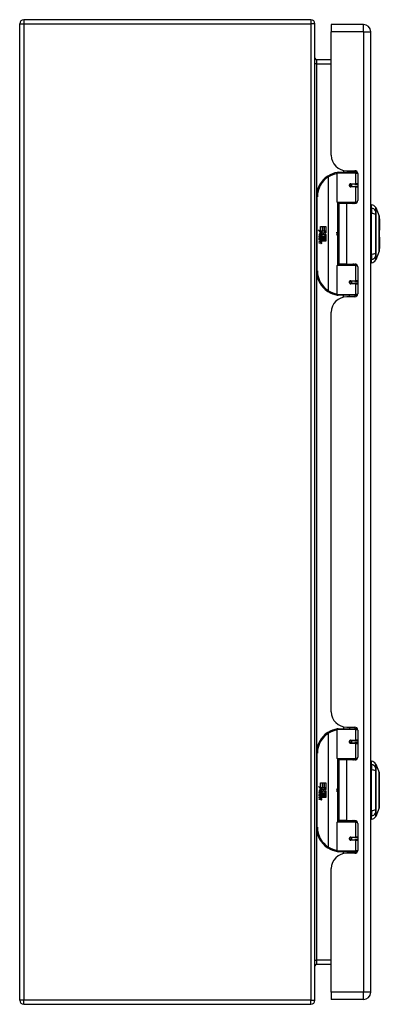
# Model space of a CAD drawing. Header units: inches. Extents: x 0 to 107, y -11 to 69.
# Tile 3 of 10: x 32.17 to 39.48, y 28.58 to 48.58. Entities that reach past the tile are written whole.
import ezdxf

# ---------------------------------------------------------------- set-up
doc = ezdxf.new("R2010")
doc.units = ezdxf.units.IN
doc.header["$MEASUREMENT"] = 0
doc.layers.add('Visible Edges(ANSI)', color=7, linetype='Continuous', lineweight=25)
doc.layers.add('Visible Tangent Edges(ANSI)', color=7, linetype='Continuous', lineweight=25)

msp = doc.modelspace()

# ---------------------------------------------------------------- linework, layer by layer
at = {"layer": 'Visible Edges(ANSI)'}
for p, q in [((32.166, 28.66), (32.166, 48.492)), ((38.082, 48.576), (32.25, 48.576)), ((38.166, 28.66), (38.166, 48.492)), ((38.5, 48.478), (38.5, 48.332)), ((39.154, 48.478), (38.5, 48.478)), ((38.5, 45.821), (38.5, 48.332)), ((39.3, 28.821), (39.3, 48.332)), ((38.5, 47.763), (38.197, 47.763)), ((38.621, 44.873), (38.621, 45.458)), ((38.64, 45.478), (38.97, 45.478)), ((38.745, 45.516), (38.745, 45.478)), ((38.812, 45.509), (38.978, 45.509)), ((38.871, 45.509), (38.871, 45.478)), ((39.028, 45.478), (38.97, 45.478)), ((39.028, 45.478), (39.03, 45.478)), ((39.037, 45.45), (39.037, 44.902)), ((38.887, 45.233), (38.888, 45.231)), ((38.893, 45.232), (38.888, 45.232)), ((38.98, 45.234), (38.893, 45.234)), ((38.895, 45.231), (38.895, 45.233)), ((38.98, 45.234), (39.037, 45.234)), ((38.893, 45.19), (38.98, 45.19)), ((38.896, 45.192), (38.896, 45.19)), ((39.037, 45.19), (38.98, 45.19)), ((38.196, 44.978), (38.196, 43.478)), ((38.974, 44.858), (38.636, 44.858)), ((38.808, 44.843), (38.655, 44.843)), ((38.655, 44.843), (38.655, 43.612)), ((38.713, 44.858), (38.713, 44.843)), ((38.978, 44.843), (38.808, 44.843)), ((38.904, 44.858), (38.904, 44.843)), ((38.974, 44.858), (39.017, 44.858)), ((39.316, 44.75), (39.316, 44.818)), ((39.312, 44.627), (39.3, 44.627)), ((39.316, 44.75), (39.316, 44.639)), ((39.316, 43.816), (39.316, 44.639)), ((39.403, 44.759), (39.47, 44.585)), ((39.476, 44.529), (39.476, 44.299)), ((38.236, 44.306), (38.283, 44.281)), ((38.282, 44.262), (38.236, 44.306)), ((38.268, 44.26), (38.282, 44.262)), ((38.312, 44.228), (38.268, 44.26)), ((38.274, 44.181), (38.274, 44.218)), ((38.283, 44.378), (38.316, 44.378)), ((38.283, 44.281), (38.283, 44.378)), ((38.283, 44.216), (38.283, 44.192)), ((38.287, 44.279), (38.316, 44.264)), ((38.316, 44.279), (38.287, 44.279)), ((38.3, 44.221), (38.312, 44.228)), ((38.316, 44.264), (38.306, 44.262)), ((38.306, 44.262), (38.334, 44.242)), ((38.338, 44.212), (38.308, 44.191)), ((38.316, 44.378), (38.316, 44.279)), ((38.32, 44.378), (38.352, 44.378)), ((38.32, 44.279), (38.32, 44.378)), ((38.352, 44.279), (38.32, 44.279)), ((38.334, 44.242), (38.388, 44.279)), ((38.387, 44.175), (38.338, 44.212)), ((38.352, 44.378), (38.352, 44.279)), ((38.356, 44.279), (38.356, 44.378)), ((38.356, 44.378), (38.388, 44.378)), ((38.388, 44.279), (38.356, 44.279)), ((38.388, 44.244), (38.362, 44.226)), ((38.362, 44.226), (38.388, 44.212)), ((38.388, 44.378), (38.388, 44.244)), ((38.388, 44.212), (38.388, 44.145)), ((39.3, 44.328), (39.312, 44.328)), ((38.25, 44.182), (38.278, 44.158)), ((38.25, 44.166), (38.25, 44.182)), ((38.27, 44.153), (38.25, 44.166)), ((38.25, 44.143), (38.27, 44.15)), ((38.25, 44.127), (38.25, 44.143)), ((38.278, 44.14), (38.25, 44.127)), ((38.25, 44.12), (38.305, 44.11)), ((38.25, 44.106), (38.25, 44.12)), ((38.273, 44.103), (38.25, 44.106)), ((38.25, 44.086), (38.285, 44.08)), ((38.25, 44.073), (38.25, 44.086)), ((38.273, 44.069), (38.25, 44.073)), ((38.25, 44.052), (38.285, 44.046)), ((38.25, 44.039), (38.25, 44.052)), ((38.284, 44.032), (38.25, 44.039)), ((38.262, 44.188), (38.253, 44.188)), ((38.27, 44.15), (38.27, 44.153)), ((38.278, 44.158), (38.305, 44.172)), ((38.305, 44.116), (38.278, 44.14)), ((38.305, 44.155), (38.286, 44.148)), ((38.286, 44.148), (38.286, 44.145)), ((38.286, 44.145), (38.305, 44.132)), ((38.29, 44.145), (38.308, 44.153)), ((38.388, 44.145), (38.29, 44.145)), ((38.295, 44.1), (38.295, 44.097)), ((38.305, 44.099), (38.295, 44.1)), ((38.297, 44.141), (38.388, 44.141)), ((38.308, 44.134), (38.297, 44.141)), ((38.301, 44.096), (38.308, 44.095)), ((38.305, 44.172), (38.305, 44.155)), ((38.305, 44.132), (38.305, 44.116)), ((38.305, 44.11), (38.305, 44.099)), ((38.308, 44.175), (38.387, 44.175)), ((38.308, 44.153), (38.308, 44.175)), ((38.308, 44.112), (38.308, 44.134)), ((38.388, 44.112), (38.308, 44.112)), ((38.308, 44.107), (38.388, 44.107)), ((38.308, 44.095), (38.308, 44.107)), ((38.388, 44.078), (38.309, 44.078)), ((38.388, 44.141), (38.388, 44.112)), ((38.388, 44.107), (38.388, 44.078)), ((39.312, 44.127), (39.3, 44.127)), ((39.476, 44.157), (39.476, 43.926)), ((39.312, 43.828), (39.3, 43.828)), ((39.316, 43.816), (39.316, 43.705)), ((39.47, 43.871), (39.403, 43.697)), ((38.808, 43.612), (38.655, 43.612)), ((38.713, 43.598), (38.713, 43.612)), ((38.808, 43.612), (38.978, 43.612)), ((38.904, 43.598), (38.904, 43.612)), ((39.316, 43.637), (39.316, 43.705)), ((38.621, 42.997), (38.621, 43.582)), ((38.636, 43.598), (38.974, 43.598)), ((39.017, 43.598), (38.974, 43.598)), ((39.037, 43.553), (39.037, 43.006)), ((38.887, 43.222), (38.888, 43.224)), ((38.888, 43.224), (38.893, 43.224)), ((38.98, 43.265), (38.893, 43.265)), ((38.893, 43.222), (38.98, 43.222)), ((38.895, 43.224), (38.895, 43.222)), ((38.896, 43.263), (38.896, 43.265)), ((38.98, 43.265), (39.037, 43.265)), ((39.037, 43.222), (38.98, 43.222)), ((38.97, 42.978), (38.64, 42.978)), ((38.745, 42.939), (38.745, 42.978)), ((38.978, 42.947), (38.812, 42.947)), ((38.871, 42.947), (38.871, 42.978)), ((38.97, 42.978), (39.028, 42.978)), ((39.03, 42.978), (39.028, 42.978)), ((38.5, 34.518), (38.5, 42.635)), ((38.745, 34.213), (38.745, 34.175)), ((38.812, 34.206), (38.978, 34.206)), ((38.871, 34.206), (38.871, 34.175)), ((38.621, 33.57), (38.621, 34.155)), ((38.64, 34.175), (38.97, 34.175)), ((39.028, 34.175), (38.97, 34.175)), ((39.028, 34.175), (39.03, 34.175)), ((39.037, 34.147), (39.037, 33.599)), ((38.887, 33.93), (38.888, 33.928)), ((38.893, 33.929), (38.888, 33.929)), ((38.98, 33.931), (38.893, 33.931)), ((38.893, 33.887), (38.98, 33.887)), ((38.895, 33.928), (38.895, 33.93)), ((38.896, 33.889), (38.896, 33.887)), ((38.98, 33.931), (39.037, 33.931)), ((39.037, 33.887), (38.98, 33.887)), ((38.196, 33.675), (38.196, 32.175)), ((38.974, 33.555), (38.636, 33.555)), ((38.808, 33.54), (38.655, 33.54)), ((38.655, 33.54), (38.655, 32.309)), ((38.713, 33.555), (38.713, 33.54)), ((38.978, 33.54), (38.808, 33.54)), ((38.904, 33.555), (38.904, 33.54)), ((38.974, 33.555), (39.017, 33.555)), ((39.316, 33.447), (39.316, 33.515)), ((39.316, 33.447), (39.316, 33.336)), ((39.403, 33.456), (39.47, 33.282)), ((39.312, 33.324), (39.3, 33.324)), ((39.316, 32.513), (39.316, 33.336)), ((38.236, 33.003), (38.283, 32.978)), ((38.282, 32.959), (38.236, 33.003)), ((38.283, 33.075), (38.316, 33.075)), ((38.283, 32.978), (38.283, 33.075)), ((38.316, 33.075), (38.316, 32.976)), ((38.32, 33.075), (38.352, 33.075)), ((38.32, 32.976), (38.32, 33.075)), ((38.352, 33.075), (38.352, 32.976)), ((38.356, 32.976), (38.356, 33.075)), ((38.356, 33.075), (38.388, 33.075)), ((38.388, 33.075), (38.388, 32.941)), ((39.3, 33.025), (39.312, 33.025)), ((38.25, 32.879), (38.278, 32.855)), ((38.25, 32.863), (38.25, 32.879)), ((38.27, 32.85), (38.25, 32.863)), ((38.25, 32.84), (38.27, 32.847)), ((38.25, 32.824), (38.25, 32.84)), ((38.278, 32.837), (38.25, 32.824)), ((38.25, 32.817), (38.305, 32.807)), ((38.25, 32.803), (38.25, 32.817)), ((38.273, 32.8), (38.25, 32.803)), ((38.262, 32.885), (38.253, 32.885)), ((38.268, 32.957), (38.282, 32.959)), ((38.312, 32.925), (38.268, 32.957)), ((38.27, 32.847), (38.27, 32.85)), ((38.274, 32.878), (38.274, 32.915)), ((38.278, 32.855), (38.305, 32.869)), ((38.305, 32.813), (38.278, 32.837)), ((38.283, 32.913), (38.283, 32.889)), ((38.305, 32.852), (38.286, 32.845)), ((38.286, 32.845), (38.286, 32.842)), ((38.286, 32.842), (38.305, 32.829)), ((38.287, 32.976), (38.316, 32.961)), ((38.316, 32.976), (38.287, 32.976)), ((38.29, 32.842), (38.308, 32.85)), ((38.388, 32.842), (38.29, 32.842)), ((38.297, 32.838), (38.388, 32.838)), ((38.308, 32.831), (38.297, 32.838)), ((38.3, 32.918), (38.312, 32.925)), ((38.305, 32.869), (38.305, 32.852)), ((38.305, 32.829), (38.305, 32.813)), ((38.305, 32.807), (38.305, 32.796)), ((38.316, 32.961), (38.306, 32.959)), ((38.306, 32.959), (38.334, 32.939)), ((38.338, 32.909), (38.308, 32.888)), ((38.308, 32.872), (38.387, 32.872)), ((38.308, 32.85), (38.308, 32.872)), ((38.308, 32.809), (38.308, 32.831)), ((38.388, 32.809), (38.308, 32.809)), ((38.308, 32.804), (38.388, 32.804)), ((38.308, 32.792), (38.308, 32.804)), ((38.352, 32.976), (38.32, 32.976)), ((38.334, 32.939), (38.388, 32.976)), ((38.387, 32.872), (38.338, 32.909)), ((38.388, 32.976), (38.356, 32.976)), ((38.388, 32.941), (38.362, 32.923)), ((38.362, 32.923), (38.388, 32.909)), ((38.388, 32.909), (38.388, 32.842)), ((38.388, 32.838), (38.388, 32.809)), ((38.388, 32.804), (38.388, 32.775)), ((39.312, 32.824), (39.3, 32.824)), ((38.25, 32.783), (38.285, 32.777)), ((38.25, 32.77), (38.25, 32.783)), ((38.273, 32.766), (38.25, 32.77)), ((38.25, 32.749), (38.285, 32.743)), ((38.25, 32.736), (38.25, 32.749)), ((38.284, 32.729), (38.25, 32.736)), ((38.295, 32.797), (38.295, 32.794)), ((38.305, 32.796), (38.295, 32.797)), ((38.301, 32.793), (38.308, 32.792)), ((38.388, 32.775), (38.309, 32.775)), ((39.312, 32.525), (39.3, 32.525)), ((39.316, 32.513), (39.316, 32.402)), ((39.316, 32.334), (39.316, 32.402)), ((39.47, 32.568), (39.403, 32.394)), ((38.621, 31.694), (38.621, 32.279)), ((38.636, 32.295), (38.974, 32.295)), ((38.808, 32.309), (38.655, 32.309)), ((38.713, 32.295), (38.713, 32.309)), ((38.808, 32.309), (38.978, 32.309)), ((38.904, 32.295), (38.904, 32.309)), ((39.017, 32.295), (38.974, 32.295)), ((39.037, 32.25), (39.037, 31.703)), ((38.887, 31.919), (38.888, 31.921)), ((38.888, 31.921), (38.893, 31.921)), ((38.98, 31.962), (38.893, 31.962)), ((38.893, 31.919), (38.98, 31.919)), ((38.895, 31.921), (38.895, 31.919)), ((38.896, 31.96), (38.896, 31.962)), ((38.98, 31.962), (39.037, 31.962)), ((39.037, 31.919), (38.98, 31.919)), ((38.97, 31.675), (38.64, 31.675)), ((38.745, 31.636), (38.745, 31.675)), ((38.978, 31.644), (38.812, 31.644)), ((38.871, 31.644), (38.871, 31.675)), ((38.97, 31.675), (39.028, 31.675)), ((39.03, 31.675), (39.028, 31.675)), ((38.5, 28.821), (38.5, 31.332)), ((38.197, 29.389), (38.5, 29.389)), ((38.5, 28.821), (38.5, 28.675)), ((39.154, 28.675), (38.5, 28.675)), ((32.25, 28.576), (38.082, 28.576))]:
    msp.add_line(p, q, dxfattribs=at)
at = {"layer": 'Visible Edges(ANSI)', "flags": 128}
for points in [[(38.628, 45.473), (38.627, 45.473), (38.627, 45.473), (38.627, 45.473), (38.627, 45.473), (38.626, 45.473), (38.626, 45.473), (38.626, 45.473), (38.626, 45.473), (38.625, 45.473), (38.625, 45.473), (38.625, 45.473), (38.625, 45.473), (38.624, 45.473), (38.624, 45.473), (38.624, 45.473), (38.624, 45.472), (38.623, 45.472), (38.623, 45.472), (38.623, 45.472), (38.623, 45.472), (38.622, 45.472), (38.622, 45.472), (38.622, 45.472), (38.622, 45.472)], [(38.893, 45.19), (38.89, 45.19), (38.887, 45.191), (38.885, 45.192), (38.882, 45.193), (38.88, 45.194), (38.878, 45.196), (38.876, 45.198), (38.874, 45.201), (38.873, 45.203), (38.872, 45.206), (38.871, 45.209), (38.871, 45.212), (38.871, 45.215), (38.872, 45.218), (38.873, 45.221), (38.874, 45.223), (38.876, 45.226), (38.878, 45.228), (38.88, 45.229), (38.882, 45.231), (38.885, 45.232), (38.887, 45.233), (38.89, 45.233), (38.893, 45.234)], [(38.94, 44.843), (38.943, 44.844), (38.946, 44.846), (38.949, 44.847), (38.952, 44.848), (38.955, 44.849), (38.958, 44.85), (38.961, 44.85), (38.964, 44.851), (38.967, 44.852), (38.97, 44.853), (38.973, 44.853), (38.976, 44.854), (38.98, 44.855), (38.983, 44.855), (38.986, 44.856), (38.989, 44.856), (38.992, 44.856), (38.995, 44.857), (38.998, 44.857), (39.001, 44.857), (39.004, 44.857), (39.008, 44.858), (39.011, 44.858), (39.014, 44.858)], [(39.471, 43.873), (39.471, 43.873), (39.471, 43.874), (39.471, 43.876), (39.471, 43.879), (39.471, 43.883), (39.471, 43.888), (39.471, 43.893), (39.471, 43.9), (39.471, 43.907), (39.471, 43.915), (39.471, 43.923), (39.471, 43.932), (39.471, 43.942), (39.471, 43.953), (39.471, 43.964), (39.471, 43.976), (39.471, 43.989), (39.471, 44.002), (39.471, 44.016), (39.471, 44.03), (39.471, 44.045), (39.471, 44.06), (39.471, 44.075), (39.471, 44.091), (39.471, 44.108), (39.471, 44.124), (39.471, 44.141), (39.471, 44.158), (39.471, 44.175), (39.471, 44.193), (39.471, 44.21), (39.471, 44.228), (39.471, 44.245), (39.471, 44.263), (39.471, 44.28), (39.471, 44.297), (39.471, 44.314), (39.471, 44.331), (39.471, 44.347), (39.471, 44.364), (39.471, 44.38), (39.471, 44.395), (39.471, 44.411), (39.471, 44.425), (39.471, 44.44), (39.471, 44.453), (39.471, 44.466), (39.471, 44.479), (39.471, 44.491), (39.471, 44.502), (39.471, 44.513), (39.471, 44.523), (39.471, 44.532), (39.471, 44.541), (39.471, 44.549), (39.471, 44.556), (39.471, 44.562), (39.471, 44.568), (39.471, 44.572), (39.471, 44.576), (39.471, 44.579), (39.471, 44.581), (39.471, 44.582), (39.471, 44.583)], [(39.014, 43.598), (39.011, 43.598), (39.008, 43.598), (39.004, 43.598), (39.001, 43.598), (38.998, 43.598), (38.995, 43.599), (38.992, 43.599), (38.989, 43.599), (38.986, 43.6), (38.983, 43.6), (38.98, 43.601), (38.976, 43.601), (38.973, 43.602), (38.97, 43.603), (38.967, 43.603), (38.964, 43.604), (38.961, 43.605), (38.958, 43.606), (38.955, 43.607), (38.952, 43.608), (38.949, 43.609), (38.946, 43.61), (38.943, 43.611), (38.94, 43.612)], [(38.893, 43.222), (38.89, 43.222), (38.887, 43.222), (38.885, 43.223), (38.882, 43.224), (38.88, 43.226), (38.878, 43.228), (38.876, 43.23), (38.874, 43.232), (38.873, 43.235), (38.872, 43.238), (38.871, 43.241), (38.871, 43.243), (38.871, 43.246), (38.872, 43.249), (38.873, 43.252), (38.874, 43.255), (38.876, 43.257), (38.878, 43.259), (38.88, 43.261), (38.882, 43.262), (38.885, 43.264), (38.887, 43.264), (38.89, 43.265), (38.893, 43.265)], [(38.622, 42.983), (38.622, 42.983), (38.622, 42.983), (38.622, 42.983), (38.623, 42.983), (38.623, 42.983), (38.623, 42.983), (38.623, 42.983), (38.624, 42.983), (38.624, 42.983), (38.624, 42.983), (38.624, 42.983), (38.625, 42.983), (38.625, 42.983), (38.625, 42.983), (38.625, 42.983), (38.626, 42.983), (38.626, 42.983), (38.626, 42.983), (38.626, 42.982), (38.627, 42.982), (38.627, 42.982), (38.627, 42.982), (38.627, 42.982), (38.628, 42.982)], [(38.628, 34.17), (38.627, 34.17), (38.627, 34.17), (38.627, 34.17), (38.627, 34.17), (38.626, 34.17), (38.626, 34.17), (38.626, 34.17), (38.626, 34.17), (38.625, 34.17), (38.625, 34.17), (38.625, 34.17), (38.625, 34.17), (38.624, 34.17), (38.624, 34.17), (38.624, 34.17), (38.624, 34.169), (38.623, 34.169), (38.623, 34.169), (38.623, 34.169), (38.623, 34.169), (38.622, 34.169), (38.622, 34.169), (38.622, 34.169), (38.622, 34.169)], [(38.893, 33.887), (38.89, 33.887), (38.887, 33.888), (38.885, 33.889), (38.882, 33.89), (38.88, 33.891), (38.878, 33.893), (38.876, 33.895), (38.874, 33.898), (38.873, 33.9), (38.872, 33.903), (38.871, 33.906), (38.871, 33.909), (38.871, 33.912), (38.872, 33.915), (38.873, 33.918), (38.874, 33.92), (38.876, 33.923), (38.878, 33.925), (38.88, 33.926), (38.882, 33.928), (38.885, 33.929), (38.887, 33.93), (38.89, 33.93), (38.893, 33.931)], [(38.94, 33.54), (38.943, 33.541), (38.946, 33.543), (38.949, 33.544), (38.952, 33.545), (38.955, 33.546), (38.958, 33.547), (38.961, 33.547), (38.964, 33.548), (38.967, 33.549), (38.97, 33.55), (38.973, 33.55), (38.976, 33.551), (38.98, 33.552), (38.983, 33.552), (38.986, 33.553), (38.989, 33.553), (38.992, 33.553), (38.995, 33.554), (38.998, 33.554), (39.001, 33.554), (39.004, 33.554), (39.008, 33.555), (39.011, 33.555), (39.014, 33.555)], [(39.471, 32.57), (39.471, 32.57), (39.471, 32.571), (39.471, 32.573), (39.471, 32.576), (39.471, 32.58), (39.471, 32.585), (39.471, 32.59), (39.471, 32.597), (39.471, 32.604), (39.471, 32.612), (39.471, 32.62), (39.471, 32.629), (39.471, 32.639), (39.471, 32.65), (39.471, 32.661), (39.471, 32.673), (39.471, 32.686), (39.471, 32.699), (39.471, 32.713), (39.471, 32.727), (39.471, 32.742), (39.471, 32.757), (39.471, 32.772), (39.471, 32.788), (39.471, 32.805), (39.471, 32.821), (39.471, 32.838), (39.471, 32.855), (39.471, 32.872), (39.471, 32.89), (39.471, 32.907), (39.471, 32.925), (39.471, 32.942), (39.471, 32.96), (39.471, 32.977), (39.471, 32.994), (39.471, 33.011), (39.471, 33.028), (39.471, 33.044), (39.471, 33.061), (39.471, 33.077), (39.471, 33.092), (39.471, 33.108), (39.471, 33.122), (39.471, 33.137), (39.471, 33.15), (39.471, 33.163), (39.471, 33.176), (39.471, 33.188), (39.471, 33.199), (39.471, 33.21), (39.471, 33.22), (39.471, 33.229), (39.471, 33.238), (39.471, 33.246), (39.471, 33.253), (39.471, 33.259), (39.471, 33.265), (39.471, 33.269), (39.471, 33.273), (39.471, 33.276), (39.471, 33.278), (39.471, 33.279), (39.471, 33.28)], [(39.014, 32.295), (39.011, 32.295), (39.008, 32.295), (39.004, 32.295), (39.001, 32.295), (38.998, 32.295), (38.995, 32.296), (38.992, 32.296), (38.989, 32.296), (38.986, 32.297), (38.983, 32.297), (38.98, 32.298), (38.976, 32.298), (38.973, 32.299), (38.97, 32.3), (38.967, 32.3), (38.964, 32.301), (38.961, 32.302), (38.958, 32.303), (38.955, 32.304), (38.952, 32.305), (38.949, 32.306), (38.946, 32.307), (38.943, 32.308), (38.94, 32.309)], [(38.893, 31.919), (38.89, 31.919), (38.887, 31.919), (38.885, 31.92), (38.882, 31.921), (38.88, 31.923), (38.878, 31.925), (38.876, 31.927), (38.874, 31.929), (38.873, 31.932), (38.872, 31.935), (38.871, 31.938), (38.871, 31.94), (38.871, 31.943), (38.872, 31.946), (38.873, 31.949), (38.874, 31.952), (38.876, 31.954), (38.878, 31.956), (38.88, 31.958), (38.882, 31.959), (38.885, 31.961), (38.887, 31.961), (38.89, 31.962), (38.893, 31.962)], [(38.622, 31.68), (38.622, 31.68), (38.622, 31.68), (38.622, 31.68), (38.623, 31.68), (38.623, 31.68), (38.623, 31.68), (38.623, 31.68), (38.624, 31.68), (38.624, 31.68), (38.624, 31.68), (38.624, 31.68), (38.625, 31.68), (38.625, 31.68), (38.625, 31.68), (38.625, 31.68), (38.626, 31.68), (38.626, 31.68), (38.626, 31.68), (38.626, 31.679), (38.627, 31.679), (38.627, 31.679), (38.627, 31.679), (38.627, 31.679), (38.628, 31.679)]]:
    msp.add_lwpolyline(points, dxfattribs=at)
at = {"layer": 'Visible Edges(ANSI)'}
for centre in [(38.893, 45.212), (38.893, 43.243), (38.893, 33.909), (38.893, 31.94)]:
    msp.add_circle(centre, 0.0197, dxfattribs=at)
for centre, radius, start, end in [((32.25, 48.492), 0.084, 90, 180), ((38.082, 48.492), 0.084, 0, 90), ((39.154, 48.332), 0.146, 0, 90), ((38.197, 47.794), 0.031, 180, 270), ((38.812, 45.821), 0.312, 180, 270), ((38.696, 44.978), 0.5, 122.2377, 180), ((38.696, 44.978), 0.5, 98.5081, 122.2377), ((38.64, 45.458), 0.0197, 90, 180), ((38.978, 45.45), 0.0591, 0, 90), ((38.893, 45.212), 0.0217, 279.147, 90), ((38.636, 44.873), 0.0157, 180, 270), ((38.978, 44.902), 0.0591, 270, 0), ((39.299, 44.701), 0.118, 29.7291, 82.0587), ((39.312, 44.647), 0.0197, 270, 281.537), ((39.394, 44.755), 0.00984, 21.2505, 29.7291), ((39.466, 44.583), 0.00492, 0.2088, 21.2505), ((39.464, 44.529), 0.0118, 0, 53.4634), ((38.311, 44.206), 0.0607, 171.5605, 197.3343), ((38.27, 44.212), 0.0197, 86.5646, 171.5605), ((38.29, 44.2), 0.0307, 154.6784, 202.5609), ((38.271, 44.209), 0.0096, 73.5261, 154.6784), ((38.269, 44.192), 0.0398, 44.1684, 86.5646), ((38.281, 44.2), 0.0168, 19.3797, 82.9975), ((38.286, 44.202), 0.0109, 321.1652, 19.3797), ((38.276, 44.199), 0.0299, 350.4085, 44.1684), ((38.276, 44.199), 0.033, 347.079, 43.1785), ((38.522, 44.228), 0.0965, 342.5328, 17.4672), ((39.312, 44.308), 0.0197, 78.463, 90), ((39.464, 44.299), 0.0118, 305.8742, 0), ((38.265, 44.057), 0.0465, 57.5992, 80), ((38.265, 44.023), 0.0465, 58.5584, 80.8257), ((38.285, 44.207), 0.0282, 246.1555, 293.8445), ((38.287, 44.201), 0.00955, 241.4547, 321.1652), ((38.29, 44.061), 0.0288, 259, 288.4748), ((38.287, 44.092), 0.0123, 260, 293.5571), ((38.287, 44.058), 0.0123, 259.9922, 293.5487), ((38.283, 44.085), 0.0126, 6.03, 57.5992), ((38.283, 44.052), 0.0126, 6.1027, 57.6083), ((38.289, 44.086), 0.006, 293.5571, 6.03), ((38.291, 44.094), 0.0288, 273.6169, 286.9928), ((38.282, 44.043), 0.0246, 359.6788, 63.9508), ((38.289, 44.052), 0.006, 293.5487, 6.1027), ((38.282, 44.076), 0.024, 359.4776, 57.4114), ((38.291, 44.195), 0.0152, 293.8445, 355.0802), ((38.296, 44.076), 0.0101, 286.9928, 359.4776), ((38.296, 44.043), 0.0105, 288.4748, 359.6788), ((38.285, 44.078), 0.024, 358.7952, 46.5849), ((39.312, 44.147), 0.0197, 270, 281.537), ((39.464, 44.157), 0.0118, 0, 54.1258), ((39.312, 43.808), 0.0197, 78.463, 90), ((39.466, 43.873), 0.00492, 338.7495, 359.7912), ((39.464, 43.926), 0.0118, 306.5366, 0), ((38.978, 43.553), 0.0591, 0, 90), ((39.299, 43.754), 0.118, 277.9413, 330.2709), ((39.394, 43.7), 0.00984, 330.2709, 338.7495), ((38.696, 43.478), 0.5, 180, 237.7623), ((38.636, 43.582), 0.0157, 90, 180), ((38.893, 43.243), 0.0217, 270, 80.853), ((38.696, 43.478), 0.5, 237.7623, 261.4919), ((38.978, 43.006), 0.0591, 270, 0), ((38.812, 42.635), 0.312, 90, 180), ((38.64, 42.997), 0.0197, 180, 270), ((38.812, 34.518), 0.312, 180, 270), ((38.978, 34.147), 0.0591, 0, 90), ((38.696, 33.675), 0.5, 122.2377, 180), ((38.696, 33.675), 0.5, 98.5081, 122.2377), ((38.64, 34.155), 0.0197, 90, 180), ((38.893, 33.909), 0.0217, 279.147, 90), ((38.636, 33.57), 0.0157, 180, 270), ((38.978, 33.599), 0.0591, 270, 0), ((39.299, 33.398), 0.118, 29.7291, 82.0587), ((39.394, 33.452), 0.00984, 21.2505, 29.7291), ((39.312, 33.344), 0.0197, 270, 281.537), ((39.466, 33.28), 0.00492, 0.2088, 21.2505), ((39.312, 33.005), 0.0197, 78.463, 90), ((38.311, 32.903), 0.0607, 171.5605, 197.3343), ((38.27, 32.909), 0.0197, 86.5646, 171.5605), ((38.29, 32.897), 0.0307, 154.6784, 202.5609), ((38.271, 32.906), 0.0096, 73.5261, 154.6784), ((38.269, 32.889), 0.0398, 44.1684, 86.5646), ((38.285, 32.904), 0.0282, 246.1555, 293.8445), ((38.281, 32.897), 0.0168, 19.3797, 82.9975), ((38.287, 32.898), 0.00955, 241.4547, 321.1652), ((38.286, 32.899), 0.0109, 321.1652, 19.3797), ((38.291, 32.892), 0.0152, 293.8445, 355.0802), ((38.276, 32.896), 0.0299, 350.4085, 44.1684), ((38.276, 32.896), 0.033, 347.079, 43.1785), ((38.522, 32.925), 0.0965, 342.5328, 17.4672), ((39.312, 32.844), 0.0197, 270, 281.537), ((38.265, 32.754), 0.0465, 57.5992, 80), ((38.265, 32.72), 0.0465, 58.5584, 80.8257), ((38.29, 32.758), 0.0288, 259, 288.4748), ((38.287, 32.789), 0.0123, 260, 293.5571), ((38.287, 32.755), 0.0123, 259.9922, 293.5487), ((38.283, 32.782), 0.0126, 6.03, 57.5992), ((38.283, 32.749), 0.0126, 6.1027, 57.6083), ((38.289, 32.783), 0.006, 293.5571, 6.03), ((38.291, 32.791), 0.0288, 273.6169, 286.9928), ((38.282, 32.74), 0.0246, 359.6788, 63.9508), ((38.289, 32.749), 0.006, 293.5487, 6.1027), ((38.282, 32.773), 0.024, 359.4776, 57.4114), ((38.296, 32.773), 0.0101, 286.9928, 359.4776), ((38.296, 32.74), 0.0105, 288.4748, 359.6788), ((38.285, 32.775), 0.024, 358.7952, 46.5849), ((39.312, 32.505), 0.0197, 78.463, 90), ((39.466, 32.57), 0.00492, 338.7495, 359.7912), ((38.636, 32.279), 0.0157, 90, 180), ((38.978, 32.25), 0.0591, 0, 90), ((39.299, 32.451), 0.118, 277.9413, 330.2709), ((39.394, 32.397), 0.00984, 330.2709, 338.7495), ((38.696, 32.175), 0.5, 180, 237.7623), ((38.893, 31.94), 0.0217, 270, 80.853), ((38.696, 32.175), 0.5, 237.7623, 261.4919), ((38.812, 31.332), 0.312, 90, 180), ((38.64, 31.694), 0.0197, 180, 270), ((38.978, 31.703), 0.0591, 270, 0), ((38.197, 29.358), 0.031, 90, 180), ((39.154, 28.821), 0.146, 270, 0), ((32.25, 28.66), 0.084, 180, 270), ((38.082, 28.66), 0.084, 270, 0)]:
    msp.add_arc(centre, radius, start, end, dxfattribs=at)
at = {"layer": 'Visible Tangent Edges(ANSI)'}
for p, q in [((32.166, 48.492), (32.25, 48.492)), ((32.25, 48.576), (32.25, 48.492)), ((32.25, 48.492), (38.082, 48.492)), ((32.25, 48.492), (32.25, 28.66)), ((38.082, 48.576), (38.082, 48.492)), ((38.082, 48.492), (38.082, 28.66)), ((38.166, 48.492), (38.082, 48.492)), ((39.154, 48.332), (39.154, 48.478)), ((39.154, 48.332), (38.5, 48.332)), ((39.154, 48.332), (39.154, 28.821)), ((39.154, 48.332), (39.3, 48.332)), ((38.197, 47.679), (38.166, 47.679)), ((38.197, 47.763), (38.197, 47.679)), ((38.197, 47.679), (38.5, 47.679)), ((38.197, 47.679), (38.197, 45.009)), ((38.429, 45.401), (38.439, 45.384)), ((38.989, 45.458), (38.621, 45.458)), ((38.989, 45.458), (39.036, 45.458)), ((38.989, 45.458), (38.989, 45.243)), ((39.013, 45.478), (39.013, 45.497)), ((38.439, 45.384), (38.439, 43.071)), ((38.439, 45.384), (38.443, 45.384)), ((38.443, 43.071), (38.443, 45.384)), ((38.897, 45.243), (38.989, 45.243)), ((39.037, 45.243), (38.989, 45.243)), ((38.989, 45.18), (38.897, 45.18)), ((38.989, 45.18), (38.989, 44.873)), ((38.989, 45.18), (39.037, 45.18)), ((38.196, 44.978), (38.215, 44.978)), ((38.215, 43.478), (38.215, 44.978)), ((38.621, 44.873), (38.989, 44.873)), ((38.628, 44.86), (38.628, 43.596)), ((38.808, 44.843), (38.808, 43.612)), ((39.03, 44.873), (38.989, 44.873)), ((39.013, 44.855), (39.013, 44.858)), ((39.312, 44.34), (39.312, 44.627)), ((39.403, 44.693), (39.403, 44.693)), ((39.403, 44.62), (39.403, 44.62)), ((39.312, 44.34), (39.3, 44.34)), ((39.3, 44.318), (39.312, 44.318)), ((39.312, 44.328), (39.312, 44.34)), ((39.312, 44.328), (39.312, 44.318)), ((39.312, 44.318), (39.312, 44.137)), ((39.312, 44.137), (39.3, 44.137)), ((39.3, 44.115), (39.312, 44.115)), ((39.312, 44.137), (39.312, 44.127)), ((39.312, 44.115), (39.312, 44.127)), ((39.312, 43.828), (39.312, 44.115)), ((39.403, 43.835), (39.403, 43.836)), ((39.013, 43.598), (39.013, 43.601)), ((39.403, 43.762), (39.403, 43.762)), ((38.215, 43.478), (38.196, 43.478)), ((38.197, 43.446), (38.197, 33.706)), ((38.989, 43.582), (38.621, 43.582)), ((38.989, 43.582), (39.03, 43.582)), ((38.989, 43.582), (38.989, 43.275)), ((38.897, 43.275), (38.989, 43.275)), ((38.989, 43.212), (38.897, 43.212)), ((39.037, 43.275), (38.989, 43.275)), ((38.989, 43.212), (38.989, 42.997)), ((38.989, 43.212), (39.037, 43.212)), ((38.439, 43.071), (38.429, 43.055)), ((38.443, 43.071), (38.439, 43.071)), ((38.621, 42.997), (38.989, 42.997)), ((39.036, 42.997), (38.989, 42.997)), ((39.013, 42.958), (39.013, 42.978)), ((38.429, 34.098), (38.439, 34.081)), ((38.439, 34.081), (38.439, 31.768)), ((38.439, 34.081), (38.443, 34.081)), ((38.443, 31.768), (38.443, 34.081)), ((38.989, 34.155), (38.621, 34.155)), ((38.989, 34.155), (39.036, 34.155)), ((38.989, 34.155), (38.989, 33.94)), ((39.013, 34.175), (39.013, 34.194)), ((38.897, 33.94), (38.989, 33.94)), ((38.989, 33.877), (38.897, 33.877)), ((39.037, 33.94), (38.989, 33.94)), ((38.989, 33.877), (38.989, 33.57)), ((38.989, 33.877), (39.037, 33.877)), ((38.196, 33.675), (38.215, 33.675)), ((38.215, 32.175), (38.215, 33.675)), ((38.621, 33.57), (38.989, 33.57)), ((38.628, 33.557), (38.628, 32.293)), ((38.808, 33.54), (38.808, 32.309)), ((39.03, 33.57), (38.989, 33.57)), ((39.013, 33.552), (39.013, 33.555)), ((39.312, 33.037), (39.312, 33.324)), ((39.403, 33.39), (39.403, 33.39)), ((39.403, 33.317), (39.403, 33.317)), ((39.312, 33.037), (39.3, 33.037)), ((39.3, 33.015), (39.312, 33.015)), ((39.312, 33.025), (39.312, 33.037)), ((39.312, 33.025), (39.312, 33.015)), ((39.312, 33.015), (39.312, 32.834)), ((39.312, 32.834), (39.3, 32.834)), ((39.3, 32.812), (39.312, 32.812)), ((39.312, 32.834), (39.312, 32.824)), ((39.312, 32.812), (39.312, 32.824)), ((39.312, 32.525), (39.312, 32.812)), ((39.403, 32.532), (39.403, 32.533)), ((39.403, 32.459), (39.403, 32.459)), ((38.989, 32.279), (38.621, 32.279)), ((38.989, 32.279), (39.03, 32.279)), ((38.989, 32.279), (38.989, 31.972)), ((39.013, 32.295), (39.013, 32.298)), ((38.215, 32.175), (38.196, 32.175)), ((38.197, 32.143), (38.197, 29.473)), ((38.897, 31.972), (38.989, 31.972)), ((38.989, 31.909), (38.897, 31.909)), ((39.037, 31.972), (38.989, 31.972)), ((38.989, 31.909), (38.989, 31.694)), ((38.989, 31.909), (39.037, 31.909)), ((38.439, 31.768), (38.429, 31.752)), ((38.443, 31.768), (38.439, 31.768)), ((38.621, 31.694), (38.989, 31.694)), ((39.036, 31.694), (38.989, 31.694)), ((39.013, 31.655), (39.013, 31.675)), ((38.166, 29.473), (38.197, 29.473)), ((38.5, 29.473), (38.197, 29.473)), ((38.197, 29.473), (38.197, 29.389)), ((39.154, 28.821), (38.5, 28.821)), ((39.3, 28.821), (39.154, 28.821)), ((39.154, 28.675), (39.154, 28.821)), ((32.25, 28.66), (32.166, 28.66)), ((32.25, 28.576), (32.25, 28.66)), ((38.082, 28.66), (32.25, 28.66)), ((38.082, 28.576), (38.082, 28.66)), ((38.082, 28.66), (38.166, 28.66))]:
    msp.add_line(p, q, dxfattribs=at)
at = {"layer": 'Visible Tangent Edges(ANSI)', "flags": 128}
for points in [[(38.897, 45.243), (38.893, 45.243), (38.889, 45.242), (38.885, 45.241), (38.882, 45.24), (38.878, 45.237), (38.875, 45.235), (38.872, 45.232), (38.869, 45.228), (38.867, 45.224), (38.865, 45.22), (38.864, 45.216), (38.864, 45.212), (38.864, 45.208), (38.865, 45.203), (38.867, 45.199), (38.869, 45.196), (38.872, 45.192), (38.875, 45.189), (38.878, 45.186), (38.882, 45.184), (38.885, 45.183), (38.889, 45.181), (38.893, 45.181), (38.897, 45.18)], [(39.014, 44.858), (39.009, 44.858), (39.004, 44.858), (39, 44.857), (38.995, 44.857), (38.99, 44.857), (38.986, 44.857), (38.981, 44.856), (38.976, 44.856), (38.972, 44.856), (38.967, 44.855), (38.963, 44.855), (38.958, 44.854), (38.953, 44.854), (38.949, 44.853), (38.944, 44.852), (38.939, 44.852), (38.935, 44.851), (38.93, 44.85), (38.926, 44.849), (38.921, 44.848), (38.917, 44.847), (38.912, 44.846), (38.908, 44.845), (38.903, 44.844)], [(39.402, 44.76), (39.402, 44.76), (39.402, 44.759), (39.402, 44.759), (39.402, 44.758), (39.402, 44.757), (39.402, 44.756), (39.402, 44.754), (39.402, 44.753), (39.402, 44.751), (39.402, 44.749), (39.402, 44.746), (39.402, 44.744), (39.402, 44.741), (39.402, 44.738), (39.402, 44.734), (39.402, 44.731), (39.402, 44.727), (39.402, 44.723), (39.402, 44.719), (39.402, 44.715), (39.402, 44.71), (39.402, 44.705), (39.402, 44.7), (39.402, 44.695)], [(39.402, 44.695), (39.402, 44.694), (39.402, 44.692), (39.402, 44.69), (39.402, 44.688), (39.402, 44.686), (39.402, 44.684), (39.402, 44.681), (39.402, 44.679), (39.402, 44.676), (39.402, 44.673), (39.402, 44.67), (39.402, 44.667), (39.402, 44.664), (39.402, 44.66), (39.402, 44.657), (39.402, 44.653), (39.402, 44.649), (39.402, 44.645), (39.402, 44.642), (39.402, 44.638), (39.402, 44.633), (39.402, 44.629), (39.402, 44.625), (39.402, 44.621)], [(39.402, 44.621), (39.402, 44.589), (39.402, 44.557), (39.402, 44.525), (39.402, 44.492), (39.402, 44.459), (39.402, 44.426), (39.402, 44.393), (39.402, 44.36), (39.402, 44.327), (39.402, 44.294), (39.402, 44.26), (39.402, 44.227), (39.402, 44.194), (39.402, 44.16), (39.402, 44.127), (39.402, 44.094), (39.402, 44.061), (39.402, 44.028), (39.402, 43.995), (39.402, 43.963), (39.402, 43.93), (39.402, 43.898), (39.402, 43.866), (39.402, 43.835)], [(39.403, 44.693), (39.403, 44.699), (39.403, 44.704), (39.403, 44.708), (39.403, 44.713), (39.403, 44.717), (39.403, 44.722), (39.403, 44.726), (39.403, 44.729), (39.403, 44.733), (39.403, 44.736), (39.403, 44.739), (39.403, 44.742), (39.403, 44.745), (39.403, 44.747), (39.403, 44.749), (39.403, 44.751), (39.403, 44.753), (39.403, 44.754), (39.403, 44.756), (39.403, 44.757), (39.403, 44.757), (39.403, 44.758), (39.403, 44.758), (39.403, 44.759)], [(39.403, 44.62), (39.403, 44.624), (39.403, 44.628), (39.403, 44.632), (39.403, 44.636), (39.403, 44.64), (39.403, 44.644), (39.403, 44.648), (39.403, 44.652), (39.403, 44.655), (39.403, 44.659), (39.403, 44.662), (39.403, 44.665), (39.403, 44.668), (39.403, 44.671), (39.403, 44.674), (39.403, 44.677), (39.403, 44.679), (39.403, 44.682), (39.403, 44.684), (39.403, 44.686), (39.403, 44.688), (39.403, 44.69), (39.403, 44.692), (39.403, 44.693)], [(39.403, 43.836), (39.403, 43.867), (39.403, 43.899), (39.403, 43.931), (39.403, 43.963), (39.403, 43.996), (39.403, 44.029), (39.403, 44.061), (39.403, 44.094), (39.403, 44.127), (39.403, 44.161), (39.403, 44.194), (39.403, 44.227), (39.403, 44.26), (39.403, 44.293), (39.403, 44.327), (39.403, 44.36), (39.403, 44.393), (39.403, 44.426), (39.403, 44.459), (39.403, 44.492), (39.403, 44.524), (39.403, 44.556), (39.403, 44.588), (39.403, 44.62)], [(39.47, 44.585), (39.47, 44.584), (39.47, 44.584), (39.47, 44.583), (39.47, 44.582), (39.47, 44.581), (39.47, 44.579), (39.47, 44.577), (39.47, 44.575), (39.47, 44.572), (39.47, 44.57), (39.47, 44.567), (39.47, 44.563), (39.47, 44.56), (39.47, 44.556), (39.471, 44.551), (39.471, 44.547), (39.471, 44.542), (39.471, 44.537), (39.471, 44.532), (39.471, 44.527), (39.471, 44.521), (39.471, 44.515), (39.471, 44.509), (39.471, 44.502)], [(39.471, 44.455), (39.471, 44.439), (39.471, 44.422), (39.471, 44.405), (39.471, 44.387), (39.47, 44.368), (39.47, 44.349), (39.47, 44.329), (39.47, 44.309), (39.47, 44.289), (39.47, 44.269), (39.47, 44.248), (39.47, 44.228), (39.47, 44.207), (39.47, 44.186), (39.47, 44.166), (39.47, 44.146), (39.47, 44.126), (39.47, 44.106), (39.47, 44.087), (39.471, 44.069), (39.471, 44.051), (39.471, 44.033), (39.471, 44.016), (39.471, 44)], [(39.471, 44.502), (39.471, 44.501), (39.471, 44.499), (39.471, 44.497), (39.471, 44.495), (39.471, 44.493), (39.471, 44.491), (39.471, 44.489), (39.471, 44.488), (39.471, 44.486), (39.471, 44.484), (39.471, 44.482), (39.471, 44.48), (39.471, 44.478), (39.471, 44.476), (39.471, 44.474), (39.471, 44.472), (39.471, 44.47), (39.471, 44.468), (39.471, 44.466), (39.471, 44.464), (39.471, 44.462), (39.471, 44.459), (39.471, 44.457), (39.471, 44.455)], [(39.471, 44), (39.471, 43.998), (39.471, 43.996), (39.471, 43.994), (39.471, 43.992), (39.471, 43.99), (39.471, 43.988), (39.471, 43.986), (39.471, 43.983), (39.471, 43.981), (39.471, 43.979), (39.471, 43.977), (39.471, 43.976), (39.471, 43.974), (39.471, 43.972), (39.471, 43.97), (39.471, 43.968), (39.471, 43.966), (39.471, 43.964), (39.471, 43.962), (39.471, 43.96), (39.471, 43.958), (39.471, 43.957), (39.471, 43.955), (39.471, 43.953)], [(39.402, 43.835), (39.402, 43.83), (39.402, 43.826), (39.402, 43.822), (39.402, 43.818), (39.402, 43.814), (39.402, 43.81), (39.402, 43.806), (39.402, 43.802), (39.402, 43.799), (39.402, 43.795), (39.402, 43.792), (39.402, 43.789), (39.402, 43.785), (39.402, 43.782), (39.402, 43.78), (39.402, 43.777), (39.402, 43.774), (39.402, 43.772), (39.402, 43.769), (39.402, 43.767), (39.402, 43.765), (39.402, 43.763), (39.402, 43.762), (39.402, 43.76)], [(39.403, 43.762), (39.403, 43.764), (39.403, 43.765), (39.403, 43.767), (39.403, 43.769), (39.403, 43.771), (39.403, 43.774), (39.403, 43.776), (39.403, 43.779), (39.403, 43.781), (39.403, 43.784), (39.403, 43.787), (39.403, 43.79), (39.403, 43.794), (39.403, 43.797), (39.403, 43.8), (39.403, 43.804), (39.403, 43.807), (39.403, 43.811), (39.403, 43.815), (39.403, 43.819), (39.403, 43.823), (39.403, 43.827), (39.403, 43.831), (39.403, 43.835)], [(39.471, 43.953), (39.471, 43.947), (39.471, 43.94), (39.471, 43.934), (39.471, 43.929), (39.471, 43.923), (39.471, 43.918), (39.471, 43.913), (39.471, 43.908), (39.471, 43.904), (39.47, 43.9), (39.47, 43.896), (39.47, 43.892), (39.47, 43.889), (39.47, 43.886), (39.47, 43.883), (39.47, 43.88), (39.47, 43.878), (39.47, 43.876), (39.47, 43.875), (39.47, 43.873), (39.47, 43.872), (39.47, 43.871), (39.47, 43.871), (39.47, 43.871)], [(38.903, 43.611), (38.908, 43.61), (38.912, 43.609), (38.917, 43.608), (38.921, 43.607), (38.926, 43.606), (38.93, 43.605), (38.935, 43.605), (38.939, 43.604), (38.944, 43.603), (38.949, 43.602), (38.953, 43.602), (38.958, 43.601), (38.963, 43.601), (38.967, 43.6), (38.972, 43.6), (38.976, 43.599), (38.981, 43.599), (38.986, 43.599), (38.99, 43.598), (38.995, 43.598), (39, 43.598), (39.004, 43.598), (39.009, 43.598), (39.014, 43.598)], [(39.402, 43.76), (39.402, 43.755), (39.402, 43.75), (39.402, 43.745), (39.402, 43.741), (39.402, 43.736), (39.402, 43.732), (39.402, 43.728), (39.402, 43.724), (39.402, 43.721), (39.402, 43.718), (39.402, 43.715), (39.402, 43.712), (39.402, 43.709), (39.402, 43.707), (39.402, 43.705), (39.402, 43.703), (39.402, 43.701), (39.402, 43.7), (39.402, 43.698), (39.402, 43.697), (39.402, 43.697), (39.402, 43.696), (39.402, 43.696), (39.402, 43.696)], [(39.403, 43.697), (39.403, 43.697), (39.403, 43.697), (39.403, 43.698), (39.403, 43.699), (39.403, 43.7), (39.403, 43.701), (39.403, 43.702), (39.403, 43.704), (39.403, 43.706), (39.403, 43.708), (39.403, 43.711), (39.403, 43.713), (39.403, 43.716), (39.403, 43.719), (39.403, 43.722), (39.403, 43.726), (39.403, 43.73), (39.403, 43.734), (39.403, 43.738), (39.403, 43.742), (39.403, 43.747), (39.403, 43.752), (39.403, 43.757), (39.403, 43.762)], [(38.897, 43.275), (38.893, 43.275), (38.889, 43.274), (38.885, 43.273), (38.882, 43.271), (38.878, 43.269), (38.875, 43.266), (38.872, 43.263), (38.869, 43.26), (38.867, 43.256), (38.865, 43.252), (38.864, 43.248), (38.864, 43.243), (38.864, 43.239), (38.865, 43.235), (38.867, 43.231), (38.869, 43.227), (38.872, 43.224), (38.875, 43.221), (38.878, 43.218), (38.882, 43.216), (38.885, 43.214), (38.889, 43.213), (38.893, 43.212), (38.897, 43.212)], [(38.897, 33.94), (38.893, 33.94), (38.889, 33.939), (38.885, 33.938), (38.882, 33.937), (38.878, 33.934), (38.875, 33.932), (38.872, 33.929), (38.869, 33.925), (38.867, 33.921), (38.865, 33.917), (38.864, 33.913), (38.864, 33.909), (38.864, 33.905), (38.865, 33.9), (38.867, 33.896), (38.869, 33.893), (38.872, 33.889), (38.875, 33.886), (38.878, 33.883), (38.882, 33.881), (38.885, 33.88), (38.889, 33.878), (38.893, 33.878), (38.897, 33.877)], [(39.014, 33.555), (39.009, 33.555), (39.004, 33.555), (39, 33.554), (38.995, 33.554), (38.99, 33.554), (38.986, 33.554), (38.981, 33.553), (38.976, 33.553), (38.972, 33.553), (38.967, 33.552), (38.963, 33.552), (38.958, 33.551), (38.953, 33.551), (38.949, 33.55), (38.944, 33.549), (38.939, 33.549), (38.935, 33.548), (38.93, 33.547), (38.926, 33.546), (38.921, 33.545), (38.917, 33.544), (38.912, 33.543), (38.908, 33.542), (38.903, 33.541)], [(39.402, 33.457), (39.402, 33.457), (39.402, 33.456), (39.402, 33.456), (39.402, 33.455), (39.402, 33.454), (39.402, 33.453), (39.402, 33.451), (39.402, 33.45), (39.402, 33.448), (39.402, 33.446), (39.402, 33.443), (39.402, 33.441), (39.402, 33.438), (39.402, 33.435), (39.402, 33.431), (39.402, 33.428), (39.402, 33.424), (39.402, 33.42), (39.402, 33.416), (39.402, 33.412), (39.402, 33.407), (39.402, 33.402), (39.402, 33.397), (39.402, 33.392)], [(39.403, 33.39), (39.403, 33.396), (39.403, 33.401), (39.403, 33.405), (39.403, 33.41), (39.403, 33.414), (39.403, 33.419), (39.403, 33.423), (39.403, 33.426), (39.403, 33.43), (39.403, 33.433), (39.403, 33.436), (39.403, 33.439), (39.403, 33.442), (39.403, 33.444), (39.403, 33.446), (39.403, 33.448), (39.403, 33.45), (39.403, 33.451), (39.403, 33.453), (39.403, 33.454), (39.403, 33.454), (39.403, 33.455), (39.403, 33.455), (39.403, 33.456)], [(39.402, 33.392), (39.402, 33.391), (39.402, 33.389), (39.402, 33.387), (39.402, 33.385), (39.402, 33.383), (39.402, 33.381), (39.402, 33.378), (39.402, 33.376), (39.402, 33.373), (39.402, 33.37), (39.402, 33.367), (39.402, 33.364), (39.402, 33.361), (39.402, 33.357), (39.402, 33.354), (39.402, 33.35), (39.402, 33.346), (39.402, 33.342), (39.402, 33.339), (39.402, 33.335), (39.402, 33.33), (39.402, 33.326), (39.402, 33.322), (39.402, 33.318)], [(39.402, 33.318), (39.402, 33.286), (39.402, 33.254), (39.402, 33.222), (39.402, 33.189), (39.402, 33.156), (39.402, 33.123), (39.402, 33.09), (39.402, 33.057), (39.402, 33.024), (39.402, 32.991), (39.402, 32.957), (39.402, 32.924), (39.402, 32.891), (39.402, 32.857), (39.402, 32.824), (39.402, 32.791), (39.402, 32.758), (39.402, 32.725), (39.402, 32.692), (39.402, 32.66), (39.402, 32.627), (39.402, 32.595), (39.402, 32.563), (39.402, 32.532)], [(39.403, 33.317), (39.403, 33.321), (39.403, 33.325), (39.403, 33.329), (39.403, 33.333), (39.403, 33.337), (39.403, 33.341), (39.403, 33.345), (39.403, 33.349), (39.403, 33.352), (39.403, 33.356), (39.403, 33.359), (39.403, 33.362), (39.403, 33.365), (39.403, 33.368), (39.403, 33.371), (39.403, 33.374), (39.403, 33.376), (39.403, 33.379), (39.403, 33.381), (39.403, 33.383), (39.403, 33.385), (39.403, 33.387), (39.403, 33.389), (39.403, 33.39)], [(39.403, 32.533), (39.403, 32.564), (39.403, 32.596), (39.403, 32.628), (39.403, 32.66), (39.403, 32.693), (39.403, 32.726), (39.403, 32.758), (39.403, 32.791), (39.403, 32.824), (39.403, 32.858), (39.403, 32.891), (39.403, 32.924), (39.403, 32.957), (39.403, 32.99), (39.403, 33.024), (39.403, 33.057), (39.403, 33.09), (39.403, 33.123), (39.403, 33.156), (39.403, 33.189), (39.403, 33.221), (39.403, 33.253), (39.403, 33.285), (39.403, 33.317)], [(39.47, 33.282), (39.47, 33.281), (39.47, 33.281), (39.47, 33.28), (39.47, 33.279), (39.47, 33.278), (39.47, 33.276), (39.47, 33.274), (39.47, 33.272), (39.47, 33.269), (39.47, 33.267), (39.47, 33.264), (39.47, 33.26), (39.47, 33.257), (39.47, 33.253), (39.471, 33.248), (39.471, 33.244), (39.471, 33.239), (39.471, 33.234), (39.471, 33.229), (39.471, 33.224), (39.471, 33.218), (39.471, 33.212), (39.471, 33.206), (39.471, 33.199)], [(39.471, 33.152), (39.471, 33.136), (39.471, 33.119), (39.471, 33.102), (39.471, 33.084), (39.47, 33.065), (39.47, 33.046), (39.47, 33.026), (39.47, 33.006), (39.47, 32.986), (39.47, 32.966), (39.47, 32.945), (39.47, 32.925), (39.47, 32.904), (39.47, 32.883), (39.47, 32.863), (39.47, 32.843), (39.47, 32.823), (39.47, 32.803), (39.47, 32.784), (39.471, 32.766), (39.471, 32.748), (39.471, 32.73), (39.471, 32.713), (39.471, 32.697)], [(39.471, 33.199), (39.471, 33.198), (39.471, 33.196), (39.471, 33.194), (39.471, 33.192), (39.471, 33.19), (39.471, 33.188), (39.471, 33.186), (39.471, 33.185), (39.471, 33.183), (39.471, 33.181), (39.471, 33.179), (39.471, 33.177), (39.471, 33.175), (39.471, 33.173), (39.471, 33.171), (39.471, 33.169), (39.471, 33.167), (39.471, 33.165), (39.471, 33.163), (39.471, 33.161), (39.471, 33.159), (39.471, 33.156), (39.471, 33.154), (39.471, 33.152)], [(39.471, 32.65), (39.471, 32.644), (39.471, 32.637), (39.471, 32.631), (39.471, 32.626), (39.471, 32.62), (39.471, 32.615), (39.471, 32.61), (39.471, 32.605), (39.471, 32.601), (39.47, 32.597), (39.47, 32.593), (39.47, 32.589), (39.47, 32.586), (39.47, 32.583), (39.47, 32.58), (39.47, 32.577), (39.47, 32.575), (39.47, 32.573), (39.47, 32.572), (39.47, 32.57), (39.47, 32.569), (39.47, 32.568), (39.47, 32.568), (39.47, 32.568)], [(39.471, 32.697), (39.471, 32.695), (39.471, 32.693), (39.471, 32.691), (39.471, 32.689), (39.471, 32.687), (39.471, 32.685), (39.471, 32.683), (39.471, 32.68), (39.471, 32.678), (39.471, 32.676), (39.471, 32.674), (39.471, 32.673), (39.471, 32.671), (39.471, 32.669), (39.471, 32.667), (39.471, 32.665), (39.471, 32.663), (39.471, 32.661), (39.471, 32.659), (39.471, 32.657), (39.471, 32.655), (39.471, 32.654), (39.471, 32.652), (39.471, 32.65)], [(39.402, 32.532), (39.402, 32.527), (39.402, 32.523), (39.402, 32.519), (39.402, 32.515), (39.402, 32.511), (39.402, 32.507), (39.402, 32.503), (39.402, 32.499), (39.402, 32.496), (39.402, 32.492), (39.402, 32.489), (39.402, 32.486), (39.402, 32.482), (39.402, 32.479), (39.402, 32.477), (39.402, 32.474), (39.402, 32.471), (39.402, 32.469), (39.402, 32.466), (39.402, 32.464), (39.402, 32.462), (39.402, 32.46), (39.402, 32.459), (39.402, 32.457)], [(39.402, 32.457), (39.402, 32.452), (39.402, 32.447), (39.402, 32.442), (39.402, 32.438), (39.402, 32.433), (39.402, 32.429), (39.402, 32.425), (39.402, 32.421), (39.402, 32.418), (39.402, 32.415), (39.402, 32.412), (39.402, 32.409), (39.402, 32.406), (39.402, 32.404), (39.402, 32.402), (39.402, 32.4), (39.402, 32.398), (39.402, 32.397), (39.402, 32.395), (39.402, 32.394), (39.402, 32.394), (39.402, 32.393), (39.402, 32.393), (39.402, 32.393)], [(39.403, 32.459), (39.403, 32.461), (39.403, 32.462), (39.403, 32.464), (39.403, 32.466), (39.403, 32.468), (39.403, 32.471), (39.403, 32.473), (39.403, 32.476), (39.403, 32.478), (39.403, 32.481), (39.403, 32.484), (39.403, 32.487), (39.403, 32.491), (39.403, 32.494), (39.403, 32.497), (39.403, 32.501), (39.403, 32.504), (39.403, 32.508), (39.403, 32.512), (39.403, 32.516), (39.403, 32.52), (39.403, 32.524), (39.403, 32.528), (39.403, 32.532)], [(39.403, 32.394), (39.403, 32.394), (39.403, 32.394), (39.403, 32.395), (39.403, 32.396), (39.403, 32.397), (39.403, 32.398), (39.403, 32.399), (39.403, 32.401), (39.403, 32.403), (39.403, 32.405), (39.403, 32.408), (39.403, 32.41), (39.403, 32.413), (39.403, 32.416), (39.403, 32.419), (39.403, 32.423), (39.403, 32.427), (39.403, 32.431), (39.403, 32.435), (39.403, 32.439), (39.403, 32.444), (39.403, 32.449), (39.403, 32.454), (39.403, 32.459)], [(38.903, 32.308), (38.908, 32.307), (38.912, 32.306), (38.917, 32.305), (38.921, 32.304), (38.926, 32.303), (38.93, 32.302), (38.935, 32.302), (38.939, 32.301), (38.944, 32.3), (38.949, 32.299), (38.953, 32.299), (38.958, 32.298), (38.963, 32.298), (38.967, 32.297), (38.972, 32.297), (38.976, 32.296), (38.981, 32.296), (38.986, 32.296), (38.99, 32.295), (38.995, 32.295), (39, 32.295), (39.004, 32.295), (39.009, 32.295), (39.014, 32.295)], [(38.897, 31.972), (38.893, 31.972), (38.889, 31.971), (38.885, 31.97), (38.882, 31.968), (38.878, 31.966), (38.875, 31.963), (38.872, 31.96), (38.869, 31.957), (38.867, 31.953), (38.865, 31.949), (38.864, 31.945), (38.864, 31.94), (38.864, 31.936), (38.865, 31.932), (38.867, 31.928), (38.869, 31.924), (38.872, 31.921), (38.875, 31.918), (38.878, 31.915), (38.882, 31.913), (38.885, 31.911), (38.889, 31.91), (38.893, 31.909), (38.897, 31.909)]]:
    msp.add_lwpolyline(points, dxfattribs=at)
at = {"layer": 'Visible Tangent Edges(ANSI)'}
for centre, start, end in [((38.699, 44.978), 99.4349, 122.2377), ((38.696, 44.978), 122.2377, 180), ((38.696, 43.478), 180, 237.7623), ((38.699, 43.478), 237.7623, 260.5651), ((38.696, 33.675), 122.2377, 180), ((38.699, 33.675), 99.4349, 122.2377), ((38.696, 32.175), 180, 237.7623), ((38.699, 32.175), 237.7623, 260.5651)]:
    msp.add_arc(centre, 0.48, start, end, dxfattribs=at)
for centre, major_axis, ratio, start_param, end_param in [((38.439, 45.384), (-0.0105, 0.0167), 0.161367, 4.610972, 6.283185), ((38.624, 45.453), (-0.0029, 0.0195), 0.187781, 5.698095, 6.283185), ((38.97, 45.458), (0, 0.0197), 0.965926, 4.712389, 6.283185), ((39.028, 45.458), (0, 0.0197), 0.965926, 6.20384, 6.283185), ((38.893, 45.243), (0, -0.00984), 0.476565, 0, 1.570796), ((38.98, 45.243), (0, -0.00984), 0.965926, 0, 1.570796), ((38.893, 45.18), (0, 0.00984), 0.476565, 4.712389, 6.283185), ((38.98, 45.18), (0, 0.00984), 0.965926, 4.712389, 6.283185), ((38.974, 44.873), (0, -0.0157), 0.965926, 0, 1.570796), ((39.299, 44.639), (0.118, 0), 0.946806, 0.522838, 1.432195), ((39.299, 44.602), (-0.118, 0), 0.321806, 3.66443, 4.573787), ((39.393, 44.691), (0.00984, -0.00009), 0.948405, 0.290838, 0.531485), ((39.393, 44.619), (0.00984, 0.00003), 0.317047, 0.281217, 0.521863), ((39.312, 44.346), (0.0197, 0), 0.281534, 4.712389, 4.913747), ((39.312, 44.308), (0.0197, 0), 0.5, 1.369438, 1.570796), ((39.464, 44.299), (0.0118, 0), 0.235725, 0, 0.943868), ((39.312, 44.147), (-0.0197, 0), 0.5, 1.570796, 1.772154), ((39.312, 44.11), (0.0197, 0), 0.281534, 1.369438, 1.570796), ((39.464, 44.157), (0.0118, 0), 0.235725, 5.339318, 6.283185), ((39.299, 43.854), (0.118, 0), 0.321806, 4.850991, 5.760348), ((39.393, 43.836), (0.00984, -0.00003), 0.317047, 5.761322, 6.001968), ((39.299, 43.816), (0.118, 0), 0.946806, 4.850991, 5.760348), ((39.393, 43.765), (0.00984, 0.00009), 0.948405, 5.751701, 5.992347), ((38.974, 43.582), (0, 0.0157), 0.965926, 4.712389, 6.283185), ((38.893, 43.275), (0, -0.00984), 0.476565, 0, 1.570796), ((38.893, 43.212), (0, 0.00984), 0.476565, 4.712389, 6.283185), ((38.98, 43.275), (0, -0.00984), 0.965926, 0, 1.570796), ((38.98, 43.212), (0, 0.00984), 0.965926, 4.712389, 6.283185), ((38.439, 43.071), (-0.0105, -0.0167), 0.161367, 0, 1.672214), ((38.624, 43.003), (-0.0029, -0.0195), 0.187781, 0, 0.58509), ((38.97, 42.997), (0, -0.0197), 0.965926, 0, 1.570796), ((39.028, 42.997), (0, -0.0197), 0.965926, 0, 0.079346), ((38.439, 34.081), (-0.0105, 0.0167), 0.161367, 4.610972, 6.283185), ((38.624, 34.15), (-0.0029, 0.0195), 0.187781, 5.698095, 6.283185), ((38.97, 34.155), (0, 0.0197), 0.965926, 4.712389, 6.283185), ((39.028, 34.155), (0, 0.0197), 0.965926, 6.20384, 6.283185), ((38.893, 33.94), (0, -0.00984), 0.476565, 0, 1.570796), ((38.893, 33.877), (0, 0.00984), 0.476565, 4.712389, 6.283185), ((38.98, 33.94), (0, -0.00984), 0.965926, 0, 1.570796), ((38.98, 33.877), (0, 0.00984), 0.965926, 4.712389, 6.283185), ((38.974, 33.57), (0, -0.0157), 0.965926, 0, 1.570796), ((39.299, 33.336), (0.118, 0), 0.946806, 0.522838, 1.432195), ((39.299, 33.299), (-0.118, 0), 0.321806, 3.66443, 4.573787), ((39.393, 33.388), (0.00984, -0.00009), 0.948405, 0.290838, 0.531485), ((39.393, 33.316), (0.00984, 0.00003), 0.317047, 0.281217, 0.521863), ((39.312, 33.043), (0.0197, 0), 0.281534, 4.712389, 4.913747), ((39.312, 33.005), (0.0197, 0), 0.5, 1.369438, 1.570796), ((39.312, 32.844), (-0.0197, 0), 0.5, 1.570796, 1.772154), ((39.312, 32.807), (0.0197, 0), 0.281534, 1.369438, 1.570796), ((39.299, 32.551), (0.118, 0), 0.321806, 4.850991, 5.760348), ((39.299, 32.513), (0.118, 0), 0.946806, 4.850991, 5.760348), ((39.393, 32.533), (0.00984, -0.00003), 0.317047, 5.761322, 6.001968), ((39.393, 32.462), (0.00984, 0.00009), 0.948405, 5.751701, 5.992347), ((38.974, 32.279), (0, 0.0157), 0.965926, 4.712389, 6.283185), ((38.893, 31.972), (0, -0.00984), 0.476565, 0, 1.570796), ((38.893, 31.909), (0, 0.00984), 0.476565, 4.712389, 6.283185), ((38.98, 31.972), (0, -0.00984), 0.965926, 0, 1.570796), ((38.98, 31.909), (0, 0.00984), 0.965926, 4.712389, 6.283185), ((38.439, 31.768), (-0.0105, -0.0167), 0.161367, 0, 1.672214), ((38.624, 31.7), (-0.0029, -0.0195), 0.187781, 0, 0.58509), ((38.97, 31.694), (0, -0.0197), 0.965926, 0, 1.570796), ((39.028, 31.694), (0, -0.0197), 0.965926, 0, 0.079346)]:
    msp.add_ellipse(centre, major_axis=major_axis, ratio=ratio, start_param=start_param, end_param=end_param, dxfattribs=at)

doc.saveas('drawing.dxf')
